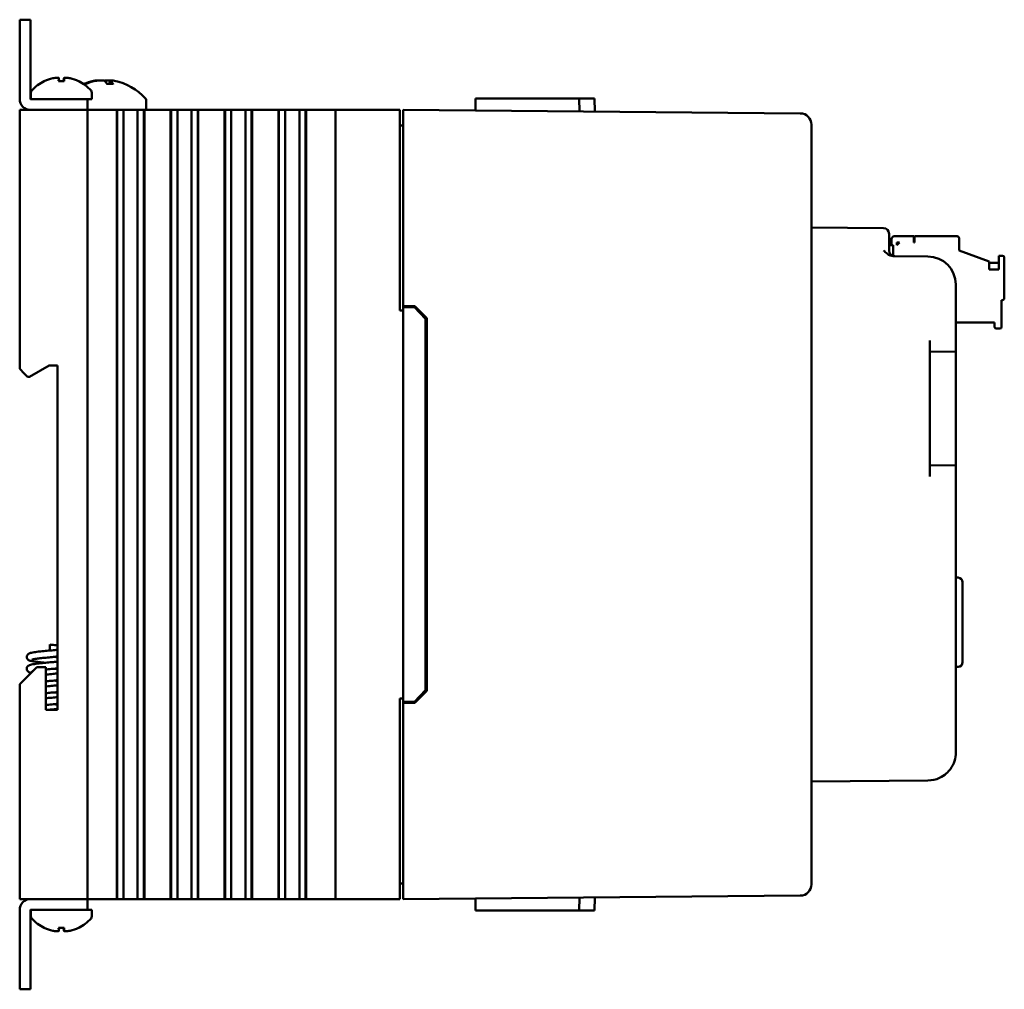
# Model space of a CAD drawing. Header units: inches. Extents: x 2.1 to 23.1, y 0.4 to 17.8.
# Tile 4 of 12: x 2.1 to 6.5, y 7.3 to 11.6. Entities that reach past the tile are written whole.
import ezdxf

# ---------------------------------------------------------------- set-up
doc = ezdxf.new("R2010")
doc.units = ezdxf.units.IN
doc.header["$LTSCALE"] = 0.8
doc.header["$MEASUREMENT"] = 0
doc.layers.add('Visible (ANSI)', color=7, linetype='Continuous', lineweight=50)

msp = doc.modelspace()

# ---------------------------------------------------------------- linework, layer by layer
at = {"layer": 'Visible (ANSI)'}
for p, q in [((2.1402, 11.5571), (2.0924, 11.5571)), ((2.0924, 11.5071), (2.0924, 11.5571)), ((2.1402, 11.5571), (2.1402, 11.5071)), ((2.0924, 11.5071), (2.0924, 11.2049)), ((2.1402, 11.2049), (2.1402, 11.5071)), ((2.2896, 11.2847), (2.2652, 11.2847)), ((2.2664, 11.2977), (2.2675, 11.2847)), ((2.2884, 11.2977), (2.2873, 11.2847)), ((2.3842, 11.272), (2.3775, 11.272)), ((2.5063, 11.272), (2.4804, 11.272)), ((2.4916, 11.287), (2.4903, 11.272)), ((2.1424, 11.233), (2.1424, 11.2049)), ((2.4124, 11.233), (2.4124, 11.2049)), ((2.3424, 11.2049), (2.1402, 11.2049)), ((2.3424, 11.2049), (2.3924, 11.2049)), ((2.3924, 11.2049), (2.4124, 11.2049)), ((2.3924, 11.1571), (2.3924, 11.2049)), ((2.6539, 11.1952), (2.6539, 11.1571)), ((4.1133, 11.2071), (4.1128, 11.1543)), ((4.1133, 11.2071), (4.2127, 11.2071)), ((4.3615, 11.2071), (4.2127, 11.2071)), ((4.3615, 11.2071), (4.5735, 11.2071)), ((4.5735, 11.2071), (4.6418, 11.2071)), ((4.5735, 11.2071), (4.574, 11.1503)), ((4.6418, 11.2071), (4.6423, 11.1497)), ((2.0924, 11.1571), (2.1124, 11.1571)), ((2.0924, 11.1571), (2.0924, 10.0081)), ((2.3724, 11.1571), (2.1124, 11.1571)), ((2.1402, 11.1571), (2.3424, 11.1571)), ((2.3724, 11.1571), (2.3924, 11.1571)), ((2.3924, 7.6571), (2.3924, 11.1571)), ((2.4124, 11.1571), (2.3924, 11.1571)), ((2.4124, 11.1571), (2.5226, 11.1571)), ((2.5238, 11.1571), (2.5226, 11.1571)), ((2.5226, 7.6571), (2.5226, 11.1571)), ((2.525, 11.1571), (2.5238, 11.1571)), ((2.5238, 7.6571), (2.5238, 11.1571)), ((2.5403, 11.1571), (2.525, 11.1571)), ((2.525, 7.6571), (2.525, 11.1571)), ((2.5403, 11.1571), (2.5524, 11.1571)), ((2.5524, 11.1571), (2.5692, 11.1571)), ((2.5524, 11.1571), (2.5524, 7.6571)), ((2.5692, 11.1571), (2.5831, 11.1571)), ((2.5831, 11.1571), (2.5847, 11.1571)), ((2.5847, 11.1571), (2.5986, 11.1571)), ((2.5986, 11.1571), (2.6154, 11.1571)), ((2.6154, 7.6571), (2.6154, 11.1571)), ((2.6154, 11.1571), (2.6275, 11.1571)), ((2.6428, 11.1571), (2.6275, 11.1571)), ((2.644, 11.1571), (2.6428, 11.1571)), ((2.6428, 7.6571), (2.6428, 11.1571)), ((2.6452, 11.1571), (2.644, 11.1571)), ((2.644, 7.6571), (2.644, 11.1571)), ((2.6452, 11.1571), (2.7616, 11.1571)), ((2.6452, 7.6571), (2.6452, 11.1571)), ((2.7628, 11.1571), (2.7616, 11.1571)), ((2.7616, 7.6571), (2.7616, 11.1571)), ((2.764, 11.1571), (2.7628, 11.1571)), ((2.7628, 7.6571), (2.7628, 11.1571)), ((2.7793, 11.1571), (2.764, 11.1571)), ((2.764, 7.6571), (2.764, 11.1571)), ((2.7793, 11.1571), (2.7914, 11.1571)), ((2.7914, 11.1571), (2.8082, 11.1571)), ((2.7914, 11.1571), (2.7914, 7.6571)), ((2.8082, 11.1571), (2.8221, 11.1571)), ((2.8221, 11.1571), (2.8237, 11.1571)), ((2.8237, 11.1571), (2.8376, 11.1571)), ((2.8376, 11.1571), (2.8544, 11.1571)), ((2.8544, 7.6571), (2.8544, 11.1571)), ((2.8544, 11.1571), (2.8665, 11.1571)), ((2.8818, 11.1571), (2.8665, 11.1571)), ((2.883, 11.1571), (2.8818, 11.1571)), ((2.8818, 7.6571), (2.8818, 11.1571)), ((2.8842, 11.1571), (2.883, 11.1571)), ((2.883, 7.6571), (2.883, 11.1571)), ((2.8842, 11.1571), (3.0006, 11.1571)), ((2.8842, 7.6571), (2.8842, 11.1571)), ((3.0018, 11.1571), (3.0006, 11.1571)), ((3.0006, 7.6571), (3.0006, 11.1571)), ((3.003, 11.1571), (3.0018, 11.1571)), ((3.0018, 7.6571), (3.0018, 11.1571)), ((3.0183, 11.1571), (3.003, 11.1571)), ((3.003, 7.6571), (3.003, 11.1571)), ((3.0183, 11.1571), (3.0304, 11.1571)), ((3.0304, 11.1571), (3.0472, 11.1571)), ((3.0304, 11.1571), (3.0304, 7.6571)), ((3.0472, 11.1571), (3.0611, 11.1571)), ((3.0611, 11.1571), (3.0627, 11.1571)), ((3.0627, 11.1571), (3.0766, 11.1571)), ((3.0766, 11.1571), (3.0934, 11.1571)), ((3.0934, 7.6571), (3.0934, 11.1571)), ((3.0934, 11.1571), (3.1055, 11.1571)), ((3.1208, 11.1571), (3.1055, 11.1571)), ((3.122, 11.1571), (3.1208, 11.1571)), ((3.1208, 7.6571), (3.1208, 11.1571)), ((3.1232, 11.1571), (3.122, 11.1571)), ((3.122, 7.6571), (3.122, 11.1571)), ((3.1232, 11.1571), (3.2396, 11.1571)), ((3.1232, 7.6571), (3.1232, 11.1571)), ((3.2408, 11.1571), (3.2396, 11.1571)), ((3.2396, 7.6571), (3.2396, 11.1571)), ((3.242, 11.1571), (3.2408, 11.1571)), ((3.2408, 7.6571), (3.2408, 11.1571)), ((3.2573, 11.1571), (3.242, 11.1571)), ((3.242, 7.6571), (3.242, 11.1571)), ((3.2573, 11.1571), (3.2694, 11.1571)), ((3.2694, 11.1571), (3.2862, 11.1571)), ((3.2694, 11.1571), (3.2694, 7.6571)), ((3.2862, 11.1571), (3.3001, 11.1571)), ((3.3001, 11.1571), (3.3017, 11.1571)), ((3.3017, 11.1571), (3.3156, 11.1571)), ((3.3156, 11.1571), (3.3324, 11.1571)), ((3.3324, 11.1571), (3.3445, 11.1571)), ((3.3324, 7.6571), (3.3324, 11.1571)), ((3.3598, 11.1571), (3.3445, 11.1571)), ((3.361, 11.1571), (3.3598, 11.1571)), ((3.3598, 7.6571), (3.3598, 11.1571)), ((3.3622, 11.1571), (3.361, 11.1571)), ((3.361, 7.6571), (3.361, 11.1571)), ((3.3622, 11.1571), (3.4174, 11.1571)), ((3.3622, 7.6571), (3.3622, 11.1571)), ((3.4924, 11.1571), (3.4174, 11.1571)), ((3.4924, 11.1571), (3.5124, 11.1571)), ((3.4924, 11.1571), (3.4924, 7.6571)), ((3.7724, 11.1571), (3.5124, 11.1571)), ((3.7724, 11.1571), (3.7774, 11.1571)), ((3.7774, 10.2671), (3.7774, 11.1571)), ((3.7924, 11.1071), (3.7924, 11.1571)), ((5.5538, 11.1417), (3.7924, 11.1571)), ((3.7924, 11.1071), (3.7924, 10.2871)), ((5.6034, 11.0917), (5.6034, 11.0913)), ((5.6034, 7.7229), (5.6034, 11.0913)), ((3.7924, 11.0881), (3.7774, 11.0881)), ((5.9226, 10.6328), (5.6034, 10.6356)), ((5.9474, 10.6078), (5.9474, 10.5828)), ((5.9474, 10.5335), (5.9474, 10.5828)), ((5.9582, 10.585), (5.9582, 10.5574)), ((6.0567, 10.5968), (5.9701, 10.5968)), ((5.9819, 10.5693), (5.9937, 10.5693)), ((5.9819, 10.5574), (5.9937, 10.5693)), ((5.9819, 10.5574), (5.9819, 10.5693)), ((6.0567, 10.5693), (6.0567, 10.5968)), ((6.0606, 10.5693), (6.0567, 10.5693)), ((6.2496, 10.5968), (6.0606, 10.5968)), ((6.0606, 10.5968), (6.0606, 10.5693)), ((6.2575, 10.5338), (6.2575, 10.5889)), ((5.9474, 10.5574), (5.9661, 10.5574)), ((5.9661, 10.5093), (5.9661, 10.5574)), ((6.2575, 10.5338), (6.3913, 10.4851)), ((6.1195, 10.5072), (5.9657, 10.5085)), ((6.3913, 10.4488), (6.3913, 10.4851)), ((6.4346, 10.4787), (6.3913, 10.4787)), ((6.4504, 10.5102), (6.4346, 10.5102)), ((6.4346, 10.5102), (6.4346, 10.4488)), ((6.4582, 10.3212), (6.4582, 10.5023)), ((6.4346, 10.4488), (6.3913, 10.4488)), ((6.2434, 10.1352), (6.2434, 10.3822)), ((6.4464, 10.1952), (6.4464, 10.3134)), ((6.4464, 10.3134), (6.4504, 10.3134)), ((3.7774, 10.2671), (3.7924, 10.2671)), ((3.7924, 10.2871), (3.7924, 10.2821)), ((3.7924, 10.2871), (3.8445, 10.2866)), ((3.7924, 10.2821), (3.7924, 8.5321)), ((3.7924, 10.2821), (3.8424, 10.2817)), ((3.8424, 10.2817), (3.8924, 10.2312)), ((3.8445, 10.2866), (3.8974, 10.2333)), ((3.8924, 8.583), (3.8924, 10.2312)), ((3.8974, 10.2333), (3.8974, 8.5809)), ((6.2434, 10.2149), (6.4149, 10.2149)), ((6.4149, 10.2149), (6.4149, 10.1952)), ((6.4228, 10.1874), (6.4386, 10.1874)), ((6.1274, 9.5312), (6.1274, 10.1341)), ((6.2434, 10.1352), (6.2434, 10.0852)), ((6.1274, 10.0841), (6.2434, 10.0852)), ((6.2434, 10.0352), (6.2434, 10.0852)), ((2.1124, 9.9881), (2.0924, 10.0081)), ((2.1358, 9.9731), (2.2224, 10.0231)), ((2.2224, 10.0231), (2.2604, 10.0231)), ((2.2604, 10.0231), (2.2604, 8.4961)), ((6.2434, 10.0352), (6.2434, 9.6302)), ((2.1124, 9.9881), (2.1274, 9.9731)), ((2.1274, 9.9731), (2.1358, 9.9731)), ((6.2434, 9.5802), (6.2434, 9.6302)), ((6.2434, 9.5802), (6.1274, 9.5812)), ((6.2434, 9.5802), (6.2434, 9.5302)), ((6.2434, 8.3081), (6.2434, 9.5302)), ((6.2541, 9.0827), (6.2434, 9.083)), ((6.2734, 9.0627), (6.2734, 8.7075)), ((2.2264, 8.7858), (2.2264, 8.7595)), ((2.1684, 8.6861), (2.1124, 8.6301)), ((2.2084, 8.6861), (2.1684, 8.6861)), ((2.2084, 8.4961), (2.2084, 8.6861)), ((6.2541, 8.6875), (6.2434, 8.6872)), ((2.0924, 8.6101), (2.1124, 8.6301)), ((2.0924, 8.6101), (2.0924, 7.6571)), ((3.8924, 8.583), (3.8424, 8.5325)), ((3.8974, 8.5809), (3.8445, 8.5275)), ((3.7774, 7.6571), (3.7774, 8.5471)), ((3.7924, 8.5471), (3.7774, 8.5471)), ((3.7924, 8.5321), (3.8424, 8.5325)), ((3.7924, 8.5321), (3.7924, 8.5271)), ((3.8445, 8.5275), (3.7924, 8.5271)), ((3.7924, 8.5271), (3.7924, 7.7071)), ((2.2604, 8.4961), (2.2084, 8.4961)), ((5.6034, 8.1786), (6.1195, 8.1831)), ((3.7924, 7.7261), (3.7774, 7.7261)), ((3.7924, 7.6571), (3.7924, 7.7071)), ((5.6034, 7.7229), (5.6034, 7.7225)), ((2.1124, 7.6571), (2.0924, 7.6571)), ((2.3724, 7.6571), (2.1124, 7.6571)), ((2.1402, 7.6571), (2.3424, 7.6571)), ((2.3924, 7.6571), (2.3724, 7.6571)), ((2.3924, 7.6571), (2.4124, 7.6571)), ((2.3924, 7.6093), (2.3924, 7.6571)), ((2.5226, 7.6571), (2.4124, 7.6571)), ((2.5238, 7.6571), (2.5226, 7.6571)), ((2.525, 7.6571), (2.5238, 7.6571)), ((2.5403, 7.6571), (2.525, 7.6571)), ((2.5524, 7.6571), (2.5403, 7.6571)), ((2.5692, 7.6571), (2.5524, 7.6571)), ((2.5831, 7.6571), (2.5692, 7.6571)), ((2.5847, 7.6571), (2.5831, 7.6571)), ((2.5986, 7.6571), (2.5847, 7.6571)), ((2.6154, 7.6571), (2.5986, 7.6571)), ((2.6275, 7.6571), (2.6154, 7.6571)), ((2.6428, 7.6571), (2.6275, 7.6571)), ((2.644, 7.6571), (2.6428, 7.6571)), ((2.6452, 7.6571), (2.644, 7.6571)), ((2.7616, 7.6571), (2.6452, 7.6571)), ((2.7628, 7.6571), (2.7616, 7.6571)), ((2.764, 7.6571), (2.7628, 7.6571)), ((2.7793, 7.6571), (2.764, 7.6571)), ((2.7914, 7.6571), (2.7793, 7.6571)), ((2.8082, 7.6571), (2.7914, 7.6571)), ((2.8221, 7.6571), (2.8082, 7.6571)), ((2.8237, 7.6571), (2.8221, 7.6571)), ((2.8376, 7.6571), (2.8237, 7.6571)), ((2.8544, 7.6571), (2.8376, 7.6571)), ((2.8665, 7.6571), (2.8544, 7.6571)), ((2.8818, 7.6571), (2.8665, 7.6571)), ((2.883, 7.6571), (2.8818, 7.6571)), ((2.8842, 7.6571), (2.883, 7.6571)), ((3.0006, 7.6571), (2.8842, 7.6571)), ((3.0018, 7.6571), (3.0006, 7.6571)), ((3.003, 7.6571), (3.0018, 7.6571)), ((3.0183, 7.6571), (3.003, 7.6571)), ((3.0304, 7.6571), (3.0183, 7.6571)), ((3.0472, 7.6571), (3.0304, 7.6571)), ((3.0611, 7.6571), (3.0472, 7.6571)), ((3.0627, 7.6571), (3.0611, 7.6571)), ((3.0766, 7.6571), (3.0627, 7.6571)), ((3.0934, 7.6571), (3.0766, 7.6571)), ((3.1055, 7.6571), (3.0934, 7.6571)), ((3.1208, 7.6571), (3.1055, 7.6571)), ((3.122, 7.6571), (3.1208, 7.6571)), ((3.1232, 7.6571), (3.122, 7.6571)), ((3.2396, 7.6571), (3.1232, 7.6571)), ((3.2408, 7.6571), (3.2396, 7.6571)), ((3.242, 7.6571), (3.2408, 7.6571)), ((3.2573, 7.6571), (3.242, 7.6571)), ((3.2694, 7.6571), (3.2573, 7.6571)), ((3.2862, 7.6571), (3.2694, 7.6571)), ((3.3001, 7.6571), (3.2862, 7.6571)), ((3.3017, 7.6571), (3.3001, 7.6571)), ((3.3156, 7.6571), (3.3017, 7.6571)), ((3.3324, 7.6571), (3.3156, 7.6571)), ((3.3445, 7.6571), (3.3324, 7.6571)), ((3.3598, 7.6571), (3.3445, 7.6571)), ((3.361, 7.6571), (3.3598, 7.6571)), ((3.3622, 7.6571), (3.361, 7.6571)), ((3.4174, 7.6571), (3.3622, 7.6571)), ((3.4174, 7.6571), (3.4924, 7.6571)), ((3.5124, 7.6571), (3.4924, 7.6571)), ((3.7724, 7.6571), (3.5124, 7.6571)), ((3.7774, 7.6571), (3.7724, 7.6571)), ((3.7924, 7.6571), (5.5538, 7.6725)), ((4.1133, 7.6071), (4.1128, 7.6599)), ((4.5735, 7.6071), (4.574, 7.6639)), ((4.6418, 7.6071), (4.6423, 7.6645)), ((2.0924, 7.6093), (2.0924, 7.3071)), ((2.1402, 7.6093), (2.3424, 7.6093)), ((2.1402, 7.3071), (2.1402, 7.6093)), ((2.1424, 7.5812), (2.1424, 7.6093)), ((2.3924, 7.6093), (2.3424, 7.6093)), ((2.4124, 7.6093), (2.3924, 7.6093)), ((2.4124, 7.5812), (2.4124, 7.6093)), ((4.1133, 7.6071), (4.2127, 7.6071)), ((4.3615, 7.6071), (4.2127, 7.6071)), ((4.3615, 7.6071), (4.5735, 7.6071)), ((4.5735, 7.6071), (4.6418, 7.6071)), ((2.2652, 7.5295), (2.2896, 7.5295)), ((2.2664, 7.5165), (2.2675, 7.5295)), ((2.2884, 7.5165), (2.2873, 7.5295)), ((2.0924, 7.2571), (2.0924, 7.3071)), ((2.1402, 7.3071), (2.1402, 7.2571)), ((2.0924, 7.2571), (2.1402, 7.2571))]:
    msp.add_line(p, q, dxfattribs=at)
for centre, radius, start, end in [((2.2774, 11.1264), 0.1755, 115.9738, 138.3884), ((2.203, 11.2791), 0.0056, 93.0312, 115.9738), ((2.3518, 11.2791), 0.0056, 64.0262, 86.9688), ((2.2774, 11.1264), 0.1755, 41.6116, 64.0262), ((2.4674, 11.0476), 0.2425, 100.8266, 112.2949), ((2.4674, 11.0476), 0.2425, 41.5409, 79.1734), ((2.1574, 11.233), 0.015, 138.3884, 180), ((2.3974, 11.233), 0.015, 0, 41.6116), ((2.1402, 11.2049), 0.0478, 180, 270), ((2.1402, 11.2049), 0.0000394, 180, 270), ((2.6339, 11.1952), 0.02, 0, 41.5409), ((5.5534, 11.0917), 0.05, 0, 89.5), ((5.9224, 10.6078), 0.025, 0, 89.5), ((5.9701, 10.585), 0.0118, 90, 180), ((6.2496, 10.5889), 0.00787, 360, 90), ((5.9724, 10.5335), 0.025, 180, 269.5), ((6.1184, 10.3822), 0.125, 0, 89.5), ((6.4504, 10.5023), 0.00787, 360, 90), ((6.4504, 10.3212), 0.00787, 270, 360), ((6.4228, 10.1952), 0.00787, 180, 270), ((6.4386, 10.1952), 0.00787, 270, 360), ((6.2534, 9.0627), 0.02, 0, 88), ((6.2534, 8.7075), 0.02, 272, 0), ((6.1184, 8.3081), 0.125, 323.6279, 0), ((5.5534, 7.7225), 0.05, 270.5, 0), ((2.1402, 7.6093), 0.0478, 90, 180), ((2.1402, 7.6093), 0.0000394, 90, 180), ((2.1574, 7.5812), 0.015, 180, 221.6116), ((2.2774, 7.6878), 0.1755, 221.6116, 244.0262), ((2.2774, 7.6878), 0.1755, 295.9738, 318.3884), ((2.3974, 7.5812), 0.015, 318.3884, 0), ((2.203, 7.5351), 0.0056, 244.0262, 266.9688), ((2.3518, 7.5351), 0.0056, 273.0312, 295.9738)]:
    msp.add_arc(centre, radius, start, end, dxfattribs=at)
for centre, major_axis, ratio, start_param, end_param in [((2.277, 11.1269), (0.1419, 0.103), 0.994184, 1.162703, 1.391464), ((2.2837, 11.1269), (-0.0153, 0.1747), 0.063267, 0.217042, 0.445804), ((2.2711, 11.1269), (0.0153, 0.1747), 0.063267, 5.837382, 6.066143), ((2.2778, 11.1269), (0.1419, -0.103), 0.994184, 1.750128, 1.978889), ((2.4698, 11.0485), (-0.0807, 0.2284), 0.965147, 6.148166, 6.344309), ((2.4643, 11.0485), (0.0626, 0.234), 0.941411, 0.440211, 0.639111), ((2.4767, 11.0485), (-0.0218, 0.2413), 0.24677, 5.8685, 6.067399), ((2.4584, 11.0485), (0.0223, 0.2412), 0.325805, 5.920934, 6.119834), ((2.277, 7.6872), (-0.1419, 0.103), 0.994184, 1.750128, 1.978889), ((2.2837, 7.6872), (-0.0153, -0.1747), 0.063267, 5.837382, 6.066143), ((2.2711, 7.6872), (0.0153, -0.1747), 0.063267, 0.217042, 0.445804), ((2.2778, 7.6872), (-0.1419, -0.103), 0.994184, 1.162703, 1.391464)]:
    msp.add_ellipse(centre, major_axis=major_axis, ratio=ratio, start_param=start_param, end_param=end_param, dxfattribs=at)
for points, knots in [([(2.2393, 11.2974), (2.2424, 11.2981), (2.2459, 11.2987), (2.2522, 11.2996), (2.2552, 11.2998), (2.26, 11.3), (2.2622, 11.2998), (2.2652, 11.2992), (2.266, 11.2987), (2.2664, 11.2978), (2.2664, 11.2976), (2.2664, 11.2974)], [0, 0, 0, 0, 0.0244853, 0.0244853, 0.0489707, 0.0489707, 0.0733441, 0.0733441, 0.0977174, 0.0977174, 0.1059587, 0.1059587, 0.1059587, 0.1059587]), ([(2.2651, 11.2842), (2.2651, 11.2842), (2.2651, 11.2843), (2.2651, 11.2846), (2.2652, 11.2847), (2.2652, 11.2847)], [0.015061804, 0.015061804, 0.015061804, 0.015061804, 0.015911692, 0.015911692, 0.021209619, 0.021209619, 0.021209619, 0.021209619]), ([(2.2885, 11.2974), (2.2883, 11.2981), (2.2888, 11.2987), (2.291, 11.2996), (2.2928, 11.2998), (2.2971, 11.3), (2.2998, 11.2998), (2.3058, 11.2992), (2.3091, 11.2987), (2.3133, 11.2978), (2.3144, 11.2976), (2.3155, 11.2974)], [0, 0, 0, 0, 0.0245201, 0.0245201, 0.0490401, 0.0490401, 0.0733788, 0.0733788, 0.0977174, 0.0977174, 0.1059587, 0.1059587, 0.1059587, 0.1059587]), ([(2.2896, 11.2847), (2.2896, 11.2847), (2.2897, 11.2846), (2.2897, 11.2843), (2.2897, 11.2842), (2.2897, 11.2842)], [0.063402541, 0.063402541, 0.063402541, 0.063402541, 0.068700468, 0.068700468, 0.069550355, 0.069550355, 0.069550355, 0.069550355]), ([(2.4427, 11.2876), (2.4422, 11.2878), (2.4412, 11.288), (2.4382, 11.288), (2.4357, 11.2879), (2.4294, 11.2871), (2.4257, 11.2865), (2.4212, 11.2857), (2.4204, 11.2855), (2.4195, 11.2853)], [0.03899714, 0.03899714, 0.03899714, 0.03899714, 0.06091597, 0.06091597, 0.0912553, 0.0912553, 0.12159464, 0.12159464, 0.12829742, 0.12829742, 0.12829742, 0.12829742]), ([(2.427, 11.2853), (2.4308, 11.2861), (2.435, 11.2868), (2.4434, 11.2877), (2.4476, 11.2879), (2.4548, 11.288), (2.4582, 11.2879), (2.4639, 11.2871), (2.466, 11.2865), (2.4676, 11.2857), (2.4679, 11.2855), (2.4682, 11.2853)], [0, 0, 0, 0, 0.030458, 0.030458, 0.060916, 0.060916, 0.0912553, 0.0912553, 0.1215946, 0.1215946, 0.1282974, 0.1282974, 0.1282974, 0.1282974]), ([(2.4921, 11.2876), (2.4891, 11.2878), (2.4862, 11.288), (2.4801, 11.288), (2.4766, 11.2879), (2.471, 11.2871), (2.4688, 11.2865), (2.4674, 11.2858), (2.4674, 11.2858), (2.4674, 11.2858)], [0.03899714, 0.03899714, 0.03899714, 0.03899714, 0.06091597, 0.06091597, 0.0912553, 0.0912553, 0.12159464, 0.12159464, 0.12200406, 0.12200406, 0.12200406, 0.12200406]), ([(2.4932, 11.2853), (2.492, 11.2861), (2.4914, 11.2868), (2.4919, 11.2877), (2.4931, 11.2879), (2.4966, 11.288), (2.4991, 11.2879), (2.5054, 11.2871), (2.5091, 11.2865), (2.5128, 11.2858), (2.5129, 11.2858), (2.5129, 11.2858)], [0, 0, 0, 0, 0.030458, 0.030458, 0.060916, 0.060916, 0.0912553, 0.0912553, 0.1215946, 0.1215946, 0.1220041, 0.1220041, 0.1220041, 0.1220041]), ([(2.5063, 11.272), (2.5066, 11.272), (2.5069, 11.2718), (2.5071, 11.2715), (2.5071, 11.2715), (2.5071, 11.2715)], [0.070224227, 0.070224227, 0.070224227, 0.070224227, 0.076097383, 0.076097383, 0.076126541, 0.076126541, 0.076126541, 0.076126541]), ([(5.9226, 10.5339), (5.9227, 10.5338), (5.9227, 10.5338), (5.9276, 10.5288), (5.9326, 10.5238), (5.9422, 10.5164), (5.947, 10.5132), (5.9573, 10.5093), (5.9617, 10.5086), (5.9657, 10.5085)], [-0.000493, -0.000493, -0.000493, -0.000493, 0, 0, 0.0531307, 0.0531307, 0.0915083, 0.0915083, 0.1243596, 0.1243596, 0.1243596, 0.1243596]), ([(2.2264, 8.7858), (2.2359, 8.7849), (2.2456, 8.784), (2.2566, 8.7829), (2.2585, 8.7827), (2.2604, 8.7825)], [0, 0, 0, 0, 0.07288132, 0.07288132, 0.08840843, 0.08840843, 0.08840843, 0.08840843]), ([(2.2068, 8.7052), (2.2011, 8.7057), (2.1954, 8.7063), (2.1813, 8.7078), (2.1731, 8.7087), (2.1586, 8.7105), (2.1522, 8.7115), (2.1443, 8.713), (2.1418, 8.7136), (2.137, 8.715), (2.1347, 8.7157), (2.131, 8.7179), (2.1301, 8.7186), (2.1284, 8.7201), (2.1276, 8.7209), (2.1258, 8.7232), (2.1249, 8.725), (2.1238, 8.7288), (2.1236, 8.7307), (2.1238, 8.7344), (2.1243, 8.7362), (2.1258, 8.7395), (2.1268, 8.7409), (2.1289, 8.7433), (2.13, 8.7442), (2.1324, 8.7458), (2.1335, 8.7464), (2.1367, 8.7478), (2.1386, 8.7484), (2.1463, 8.7504), (2.1534, 8.7516), (2.1709, 8.7539), (2.1811, 8.7551), (2.2012, 8.7571), (2.2109, 8.7581), (2.23, 8.7599), (2.2397, 8.7608), (2.2527, 8.7621), (2.2566, 8.7625), (2.2604, 8.7629)], [10.4102258, 10.4102258, 10.4102258, 10.4102258, 10.4551391, 10.4551391, 10.5277484, 10.5277484, 10.6023352, 10.6023352, 10.6428793, 10.6428793, 10.6873836, 10.6873836, 10.7012288, 10.7012288, 10.7125441, 10.7125441, 10.730398, 10.730398, 10.7465417, 10.7465417, 10.762578, 10.762578, 10.7786616, 10.7786616, 10.7951257, 10.7951257, 10.8147654, 10.8147654, 10.8511836, 10.8511836, 10.946321, 10.946321, 11.0369104, 11.0369104, 11.1112429, 11.1112429, 11.1836872, 11.1836872, 11.2150912, 11.2150912, 11.2150912, 11.2150912]), ([(2.2604, 8.7329), (2.2528, 8.7321), (2.2447, 8.7313), (2.2272, 8.7296), (2.2175, 8.7287), (2.1991, 8.7269), (2.1903, 8.726), (2.1746, 8.7243), (2.1675, 8.7234), (2.1561, 8.7217), (2.1516, 8.7209), (2.1479, 8.7199), (2.1471, 8.7197), (2.1468, 8.7196), (2.1468, 8.7196), (2.1468, 8.7196)], [0.677779, 0.677779, 0.677779, 0.677779, 0.7400516, 0.7400516, 0.8127045, 0.8127045, 0.884139, 0.884139, 0.9542207, 0.9542207, 1.0215758, 1.0215758, 1.0498633, 1.0498633, 1.0556741, 1.0556741, 1.0556741, 1.0556741]), ([(2.1431, 8.6608), (2.1397, 8.6615), (2.1367, 8.6624), (2.1318, 8.6649), (2.1298, 8.666), (2.1272, 8.6689), (2.1264, 8.6699), (2.1249, 8.6725), (2.1242, 8.6744), (2.1236, 8.6782), (2.1236, 8.6801), (2.1243, 8.6837), (2.125, 8.6855), (2.1267, 8.6884), (2.1278, 8.6897), (2.13, 8.6918), (2.1312, 8.6925), (2.1336, 8.694), (2.1349, 8.6945), (2.139, 8.6961), (2.1419, 8.6968), (2.1491, 8.6983), (2.1533, 8.699), (2.1658, 8.7008), (2.1752, 8.7019), (2.1942, 8.7039), (2.2039, 8.7049), (2.2231, 8.7067), (2.2328, 8.7076), (2.2484, 8.7092), (2.2546, 8.7098), (2.2604, 8.7104)], [9.1428664, 9.1428664, 9.1428664, 9.1428664, 9.1985837, 9.1985837, 9.2270163, 9.2270163, 9.2386754, 9.2386754, 9.2556769, 9.2556769, 9.2717632, 9.2717632, 9.2877873, 9.2877873, 9.3039365, 9.3039365, 9.3208819, 9.3208819, 9.3435868, 9.3435868, 9.3960509, 9.3960509, 9.4511008, 9.4511008, 9.5382028, 9.5382028, 9.6136525, 9.6136525, 9.6864331, 9.6864331, 9.735179, 9.735179, 9.735179, 9.735179]), ([(2.246, 8.7314), (2.2487, 8.7312), (2.2514, 8.7309), (2.2562, 8.7304), (2.2583, 8.7302), (2.2604, 8.73)], [1.53007516, 1.53007516, 1.53007516, 1.53007516, 1.55142895, 1.55142895, 1.56848562, 1.56848562, 1.56848562, 1.56848562]), ([(2.1504, 8.668), (2.1503, 8.668), (2.1503, 8.668), (2.1488, 8.6677), (2.1478, 8.6674), (2.1469, 8.6671), (2.1468, 8.6671), (2.1468, 8.6671)], [2.49109567, 2.49109567, 2.49109567, 2.49109567, 2.4921913, 2.4921913, 2.52172163, 2.52172163, 2.53575387, 2.53575387, 2.53575387, 2.53575387]), ([(2.2604, 8.6804), (2.2541, 8.6797), (2.2475, 8.6791), (2.2314, 8.6775), (2.2216, 8.6766), (2.211, 8.6756), (2.2097, 8.6754), (2.2084, 8.6753)], [2.1578056, 2.1578056, 2.1578056, 2.1578056, 2.2094741, 2.2094741, 2.2823406, 2.2823406, 2.2923085, 2.2923085, 2.2923085, 2.2923085]), ([(2.2084, 8.6528), (2.2097, 8.6529), (2.211, 8.6531), (2.2217, 8.6541), (2.2314, 8.655), (2.2475, 8.6566), (2.2541, 8.6572), (2.2604, 8.6579)], [8.1200465, 8.1200465, 8.1200465, 8.1200465, 8.1299575, 8.1299575, 8.2028121, 8.2028121, 8.2550838, 8.2550838, 8.2550838, 8.2550838]), ([(2.2604, 8.6279), (2.2537, 8.6272), (2.2466, 8.6265), (2.2301, 8.6249), (2.2203, 8.624), (2.2101, 8.623), (2.2093, 8.6229), (2.2084, 8.6228)], [3.637896, 3.637896, 3.637896, 3.637896, 3.6928824, 3.6928824, 3.7656804, 3.7656804, 3.7723885, 3.7723885, 3.7723885, 3.7723885]), ([(2.2084, 8.6003), (2.2093, 8.6004), (2.2102, 8.6005), (2.2205, 8.6015), (2.2303, 8.6024), (2.2468, 8.604), (2.2538, 8.6047), (2.2604, 8.6054)], [6.6399844, 6.6399844, 6.6399844, 6.6399844, 6.6469959, 6.6469959, 6.7199111, 6.7199111, 6.7750138, 6.7750138, 6.7750138, 6.7750138]), ([(2.2604, 8.5754), (2.2515, 8.5744), (2.242, 8.5735), (2.2245, 8.5719), (2.2163, 8.5711), (2.2084, 8.5703)], [5.1177573, 5.1177573, 5.1177573, 5.1177573, 5.1906789, 5.1906789, 5.2522232, 5.2522232, 5.2522232, 5.2522232]), ([(2.246, 8.5739), (2.2501, 8.5735), (2.2543, 8.5731), (2.259, 8.5726), (2.2597, 8.5726), (2.2604, 8.5725)], [5.97004701, 5.97004701, 5.97004701, 5.97004701, 6.00251243, 6.00251243, 6.00842449, 6.00842449, 6.00842449, 6.00842449]), ([(2.2084, 8.5478), (2.2124, 8.5482), (2.2163, 8.5486), (2.2298, 8.5499), (2.2394, 8.5508), (2.2526, 8.5521), (2.2566, 8.5525), (2.2604, 8.5529)], [5.1601169, 5.1601169, 5.1601169, 5.1601169, 5.1906789, 5.1906789, 5.2631351, 5.2631351, 5.295182, 5.295182, 5.295182, 5.295182]), ([(2.2604, 8.5229), (2.2544, 8.5222), (2.2481, 8.5216), (2.2323, 8.5201), (2.2225, 8.5192), (2.2115, 8.5181), (2.21, 8.518), (2.2084, 8.5178)], [6.5976455, 6.5976455, 6.5976455, 6.5976455, 6.6469959, 6.6469959, 6.7199111, 6.7199111, 6.7321549, 6.7321549, 6.7321549, 6.7321549]), ([(2.246, 8.5214), (2.2508, 8.5209), (2.2556, 8.5205), (2.2603, 8.52), (2.2604, 8.52), (2.2604, 8.52)], [7.45008262, 7.45008262, 7.45008262, 7.45008262, 7.48800248, 7.48800248, 7.48842922, 7.48842922, 7.48842922, 7.48842922]), ([(2.2164, 8.4961), (2.2249, 8.4969), (2.2335, 8.4977), (2.2482, 8.4991), (2.2545, 8.4998), (2.2604, 8.5004)], [3.7008832, 3.7008832, 3.7008832, 3.7008832, 3.7656804, 3.7656804, 3.8152615, 3.8152615, 3.8152615, 3.8152615]), ([(6.1195, 8.1831), (6.1196, 8.1831), (6.1197, 8.1831), (6.1376, 8.1833), (6.155, 8.1873), (6.1821, 8.1998), (6.1921, 8.2065), (6.208, 8.2204), (6.214, 8.2271), (6.2191, 8.234)], [-0.0007569, -0.0007569, -0.0007569, -0.0007569, 0, 0, 0.1605033, 0.1605033, 0.2756155, 0.2756155, 0.369841, 0.369841, 0.369841, 0.369841]), ([(2.2664, 7.5168), (2.2665, 7.5161), (2.266, 7.5155), (2.2638, 7.5146), (2.262, 7.5144), (2.2578, 7.5142), (2.255, 7.5144), (2.249, 7.515), (2.2457, 7.5155), (2.2415, 7.5164), (2.2404, 7.5166), (2.2393, 7.5168)], [0, 0, 0, 0, 0.0245201, 0.0245201, 0.0490401, 0.0490401, 0.0733788, 0.0733788, 0.0977174, 0.0977174, 0.1059587, 0.1059587, 0.1059587, 0.1059587]), ([(2.2652, 7.5295), (2.2652, 7.5295), (2.2651, 7.5296), (2.2651, 7.5299), (2.2651, 7.53), (2.2651, 7.53)], [0.063402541, 0.063402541, 0.063402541, 0.063402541, 0.068700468, 0.068700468, 0.069550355, 0.069550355, 0.069550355, 0.069550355]), ([(2.3155, 7.5168), (2.3124, 7.5161), (2.309, 7.5155), (2.3026, 7.5146), (2.2996, 7.5144), (2.2948, 7.5142), (2.2927, 7.5144), (2.2896, 7.515), (2.2888, 7.5155), (2.2884, 7.5164), (2.2884, 7.5166), (2.2885, 7.5168)], [0, 0, 0, 0, 0.0244853, 0.0244853, 0.0489707, 0.0489707, 0.0733441, 0.0733441, 0.0977174, 0.0977174, 0.1059587, 0.1059587, 0.1059587, 0.1059587]), ([(2.2897, 7.53), (2.2897, 7.53), (2.2897, 7.5299), (2.2897, 7.5296), (2.2896, 7.5295), (2.2896, 7.5295)], [0.015061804, 0.015061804, 0.015061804, 0.015061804, 0.015911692, 0.015911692, 0.021209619, 0.021209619, 0.021209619, 0.021209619])]:
    msp.add_open_spline(points, degree=3, knots=knots, dxfattribs=at)
for points in [[(2.3758, 11.2717), (2.3764, 11.2719), (2.377, 11.272), (2.3775, 11.272)], [(2.246, 8.6789), (2.2509, 8.6784), (2.2557, 8.678), (2.2604, 8.6775)], [(2.246, 8.6264), (2.2509, 8.6259), (2.2557, 8.6255), (2.2604, 8.625)]]:
    msp.add_open_spline(points, degree=3, dxfattribs=at)

doc.saveas('drawing.dxf')
